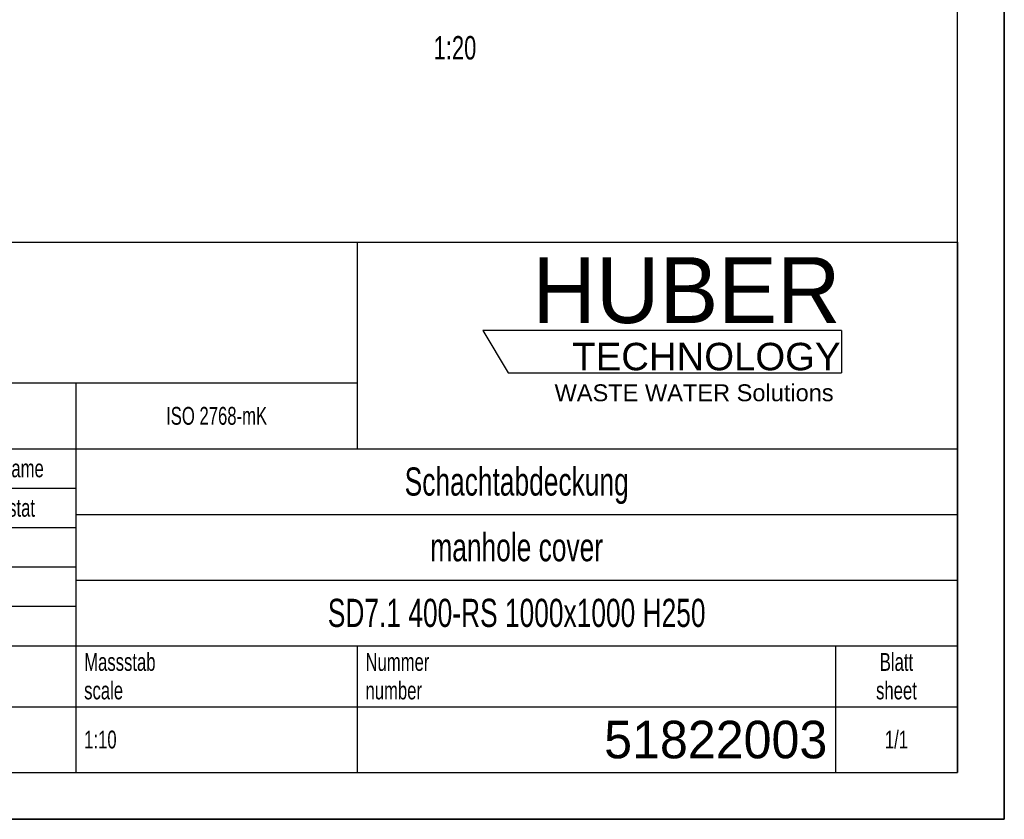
# Model space of a CAD drawing. Header units: millimetres. Extents: x 0 to 8400, y 0 to 5940.
# Tile 8 of 11: x 6300 to 8400, y 0 to 1704. Entities that reach past the tile are written whole.
import ezdxf

# ---------------------------------------------------------------- set-up
doc = ezdxf.new("R2010")
doc.units = ezdxf.units.MM
doc.header["$LTSCALE"] = 462
doc.layers.get('0').update_dxf_attribs({"linetype": 'CONTINUOUS'})
for name, color, linetype in [('053_NOTES', 7, 'CONTINUOUS'), ('_ZEICHNUNGSELEM', 7, 'CONTINUOUS'), ('HUBER_Logo_BL2', 7, 'CONTINUOUS')]:
    doc.layers.add(name, color=color, linetype=linetype)
doc.styles.get("Standard").update_dxf_attribs({"font": 'txt', "width": 0.7})
doc.styles.add('TEXTSTYLE_2', font='txt')
doc.styles.add('TEXTSTYLE_3', font='arial.ttf')
doc.styles.add('TEXTSTYLE_4', font='txt', dxfattribs={"width": 0.8})
doc.styles.add('TEXTSTYLE_5', font='txt')

# ---------------------------------------------------------------- blocks, each defined once
blk = doc.blocks.new('HUBER_LOGO_BL2', base_point=(7675, 1007.5))
at = {"layer": 'HUBER_Logo_BL2', "color": 5, "linetype": 'Continuous'}
for p, q in [((8052.9, 1042), (7287.9, 1042)), ((7287.9, 1042), (7341.9, 952)), ((8052.9, 1042), (8052.9, 952)), ((7341.9, 952), (8052.9, 952))]:
    blk.add_line(p, q, dxfattribs=at)
at = {"layer": 'HUBER_Logo_BL2', "color": 2, "linetype": 'Continuous', "attachment_point": 3, "line_spacing_factor": 0.78}
for s, insert, char_height, width, style in [('HUBER\\P\\fArial;\\H58.5;TECHNOLOGY ', (8050.7, 1198.2), 140.4, 775.343, 'TEXTSTYLE_2'), ('WASTE WATER Solutions', (8036, 927.2), 36, 594.067, 'TEXTSTYLE_3')]:
    blk.add_mtext(s, dxfattribs=dict(at, insert=insert, char_height=char_height, width=width, style=style))
blk = doc.blocks.new('*T18')
at = {"color": 3, "linetype": 'Continuous'}
for p, q in [((0, 0), (3680, 0)), ((0, 0), (0, -1130)), ((2400, 0), (2400, -440)), ((3680, 0), (3680, -1130)), ((0, -300), (2400, -300)), ((1800, -300), (1800, -1130)), ((0, -440), (3680, -440)), ((160, -440), (160, -860)), ((540, -440), (540, -990)), ((770, -440), (770, -860)), ((940, -440), (940, -990)), ((1254, -440), (1254, -860)), ((1568, -440), (1568, -860)), ((0, -524), (1800, -524)), ((1800, -580), (3680, -580)), ((0, -608), (1800, -608)), ((0, -692), (1800, -692)), ((1800, -720), (3680, -720)), ((940, -776), (1800, -776)), ((0, -860), (3680, -860)), ((2400, -860), (2400, -1130)), ((3420, -860), (3420, -1130)), ((0, -990), (3680, -990)), ((0, -1130), (3680, -1130))]:
    blk.add_line(p, q, dxfattribs=at)
at = {"layer": '_ZEICHNUNGSELEM', "color": 2, "linetype": 'Continuous', "line_spacing_factor": 0.96}
for s, insert, char_height, width, attachment_point in [('Diese Zeichnung ist geistiges Eigentum der Fa. HUBER SE und damit urheberrechtlich \\Pgeschuetzt. Zuwiderhandlungen verpflichten zum Schadensersatz.\\PThis is a copyrighted drawing which is the intellectual property of HUBER SE.\\PAny contravening offender will be held liabel for payment of damages.', (17.5, -39.8), 38, 4429.714, 1), ('Technische Aenderungen vorbehalten / Subject to change', (17.5, -350), 40, 3049.524, 1), ('ISO 2768-mK', (2100, -351), 38, 665.905, 2), ('Datum/Date', (1271.5, -463), 38, 584.476, 1), ('Name', (1684, -463), 38, 253.333, 2), ('Schachtabdeckung', (2740, -480), 60, 1360, 2), ('Bear./Rev.', (957.5, -547), 38, 544.667, 1), ('20.05.2022', (1411, -547), 38, 573.619, 2), ('stat', (1684, -547), 38, 209.905, 2), ('update', (350, -631), 38, 329.333, 2), ('hrl', (855, -631), 38, 155.619, 2), ('Gepr./Appr.', (957.5, -631), 38, 598.952, 1), ('manhole cover', (2740, -620), 60, 1128.571, 2), ('a', (80, -631), 38, 68.762, 2), ('22.04.25', (655, -631), 38, 454.19, 2), ('22.04.2025', (1411, -631), 38, 573.619, 2), ('Revi-\\Psion', (17.5, -726.6), 38, 276.857, 1), ('Aenderung\\PModification', (350, -726.6), 38, 606.19, 2), ('Tag\\PDate', (655, -726.6), 38, 235.238, 2), ('Norm. ', (957.5, -715), 38, 351.048, 1), ('Name', (855, -757), 38, 253.333, 2), ('SD7.1 400-RS 1000x1000 H250', (2740, -760), 60, 2454.286, 2), ('Projekt\\Pproject', (17.5, -875.6), 38, 367.333, 1), ('Massstab\\Pscale', (1817.5, -875.6), 38, 448.762, 1), ('Nummer\\Pnumber', (2417.5, -875.6), 38, 372.762, 1), ('Blatt\\Psheet', (3550, -875.6), 38, 275.048, 2), ('Simple Model', (1370, -906), 38, 656.857, 2), ('1:10', (1817.5, -1041), 38, 188.19, 1), ('1/1', (3550, -1041), 38, 159.238, 2)]:
    blk.add_mtext(s, dxfattribs=dict(at, insert=insert, char_height=char_height, width=width, attachment_point=attachment_point))
for s, insert, char_height, width, attachment_point, style in [('51822003', (3402.5, -1020), 80, 1093.333, 3, 'TEXTSTYLE_5'), ('-', (17.5, -1035), 50, 36.667, 1, 'TEXTSTYLE_4')]:
    blk.add_mtext(s, dxfattribs=dict(at, insert=insert, char_height=char_height, width=width, attachment_point=attachment_point, style=style))

msp = doc.modelspace()

# ---------------------------------------------------------------- linework, layer by layer
at = {"color": 7, "linetype": 'Continuous'}
for p, q in [((8400, 0), (8400, 5940)), ((0, 0), (8400, 0))]:
    msp.add_line(p, q, dxfattribs=at)
at = {"color": 3, "linetype": 'Continuous'}
for p, q in [((8400, 5940), (8400, 0)), ((8400, 0), (0, 0))]:
    msp.add_line(p, q, dxfattribs=at)
at = {"color": 5, "linetype": 'Continuous'}
for p, q in [((8300, 100), (8300, 5840)), ((100, 100), (8300, 100))]:
    msp.add_line(p, q, dxfattribs=at)

# ---------------------------------------------------------------- block references
msp.add_blockref('*T18', (4620, 1230))
at = {"layer": 'HUBER_Logo_BL2'}
msp.add_blockref('HUBER_LOGO_BL2', (7674.994, 1007.484), dxfattribs=at)

# ---------------------------------------------------------------- texts
at = {"layer": '053_NOTES', "color": 2, "linetype": 'Continuous', "insert": (7273.921, 1669.577), "char_height": 50, "width": 187.5, "attachment_point": 3, "line_spacing_factor": 0.9}
msp.add_mtext('1:20', dxfattribs=at)

doc.saveas('drawing.dxf')
